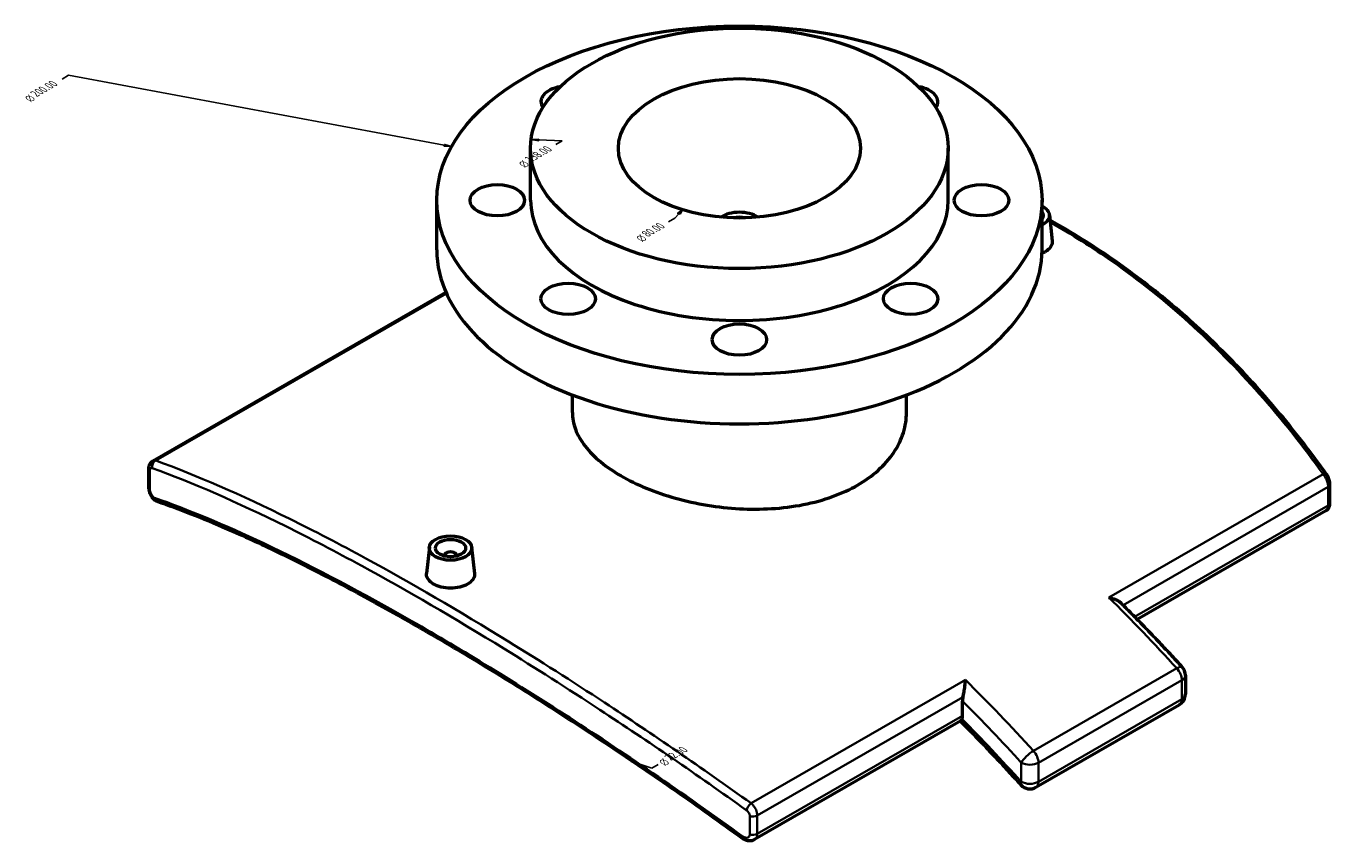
# Model space of a CAD drawing. Header units: millimetres. Extents: x -203 to 1362, y -455 to 1155.
# Tile 8 of 8: x 931 to 1362, y 886 to 1155. Entities that reach past the tile are written whole.
import ezdxf

# ---------------------------------------------------------------- set-up
doc = ezdxf.new("R2010")
doc.units = ezdxf.units.MM
for name, color, linetype, lineweight in [('Dimension (ANSI)', 7, 'Continuous', 25), ('Visible (ANSI)', 7, 'Continuous', 50), ('Visible Narrow (ANSI)', 7, 'Continuous', 35)]:
    doc.layers.add(name, color=color, linetype=linetype, lineweight=lineweight)
doc.styles.add('Note Text (ANSI)', font='tahoma.ttf')
doc.styles.add('Text Style15', font='AIGDT___.TTF')

msp = doc.modelspace()

# ---------------------------------------------------------------- linework, layer by layer
at = {"layer": 'Dimension (ANSI)'}
for p, q in [((944.743, 1138.735), (942.624, 1137.512)), ((1068.937, 1115.598), (944.743, 1138.735)), ((1100.171, 1117.652), (1097.641, 1117.468)), ((1100.135, 1117.364), (1097.641, 1117.468)), ((1097.641, 1117.468), (1100.098, 1117.077)), ((1100.098, 1117.077), (1100.171, 1117.652)), ((1100.135, 1117.364), (1107.942, 1117.039)), ((1107.942, 1117.039), (1105.824, 1115.816)), ((1069.091, 1115.872), (1068.783, 1115.324)), ((1068.783, 1115.324), (1071.316, 1115.155)), ((1068.937, 1115.598), (1071.316, 1115.155)), ((1071.316, 1115.155), (1069.091, 1115.872)), ((1145.156, 1091.556), (1143.037, 1090.333)), ((1146.487, 1092.995), (1145.156, 1091.556)), ((1147.662, 1094.266), (1146.045, 1093.131)), ((1146.045, 1093.131), (1146.928, 1092.86)), ((1146.487, 1092.995), (1147.662, 1094.266)), ((1146.928, 1092.86), (1147.662, 1094.266))]:
    msp.add_line(p, q, dxfattribs=at)
at = {"layer": 'Dimension (ANSI)', "color": 6, "true_color": 0xff00ff}
for p, q in [((1132.868, 911.184), (1130.701, 911.903)), ((1133.117, 911.434), (1130.701, 911.903)), ((1130.701, 911.903), (1132.618, 910.935)), ((1132.618, 910.935), (1133.117, 911.434)), ((1132.868, 911.184), (1137.53, 909.639)), ((1137.53, 909.639), (1139.649, 910.862))]:
    msp.add_line(p, q, dxfattribs=at)
at = {"layer": 'Dimension (ANSI)', "flags": 128}
for points in [[(1100.171, 1117.652), (1097.641, 1117.468), (1100.098, 1117.077), (1100.171, 1117.652)], [(1068.783, 1115.324), (1071.316, 1115.155), (1069.091, 1115.872), (1068.783, 1115.324)], [(1146.928, 1092.86), (1147.662, 1094.266), (1146.045, 1093.131), (1146.928, 1092.86)]]:
    msp.add_lwpolyline(points, dxfattribs=at)
at = {"layer": 'Dimension (ANSI)', "color": 6, "true_color": 0xff00ff, "flags": 128}
msp.add_lwpolyline([(1133.117, 911.434), (1130.701, 911.903), (1132.618, 910.935), (1133.117, 911.434)], dxfattribs=at)
at = {"layer": 'Dimension (ANSI)'}
for points in [[(1100.171, 1117.652), (1097.641, 1117.468), (1100.098, 1117.077), (1100.171, 1117.652)], [(1068.783, 1115.324), (1071.316, 1115.155), (1069.091, 1115.872), (1068.783, 1115.324)], [(1146.928, 1092.86), (1147.662, 1094.266), (1146.045, 1093.131), (1146.928, 1092.86)]]:
    msp.add_solid(points, dxfattribs=at)
at = {"layer": 'Dimension (ANSI)', "color": 6, "true_color": 0xff00ff}
msp.add_solid([(1133.117, 911.434), (1130.701, 911.903), (1132.618, 910.935), (1133.117, 911.434)], dxfattribs=at)
at = {"layer": 'Visible (ANSI)'}
for p, q in [((1097.461, 1097.43), (1097.461, 1114.598)), ((1235.461, 1097.43), (1235.461, 1114.598)), ((1066.461, 1081.079), (1066.461, 1097.43)), ((1266.461, 1081.079), (1266.461, 1097.43)), ((1268.907, 1092.641), (1269.835, 1083.981)), ((972.658, 1011.246), (1069.492, 1067.009)), ((1111.261, 1027.252), (1111.261, 1033.061)), ((1221.661, 1027.252), (1221.661, 1033.061)), ((971.328, 1002.564), (971.328, 1008.645)), ((1361.593, 997.377), (1361.593, 1003.458)), ((1360.263, 994.775), (1297.906, 958.866)), ((1064.015, 982.699), (1063.085, 974.031)), ((1077.988, 982.699), (1078.917, 974.038)), ((1069.001, 979.998), (1069.001, 979.811)), ((1073.001, 979.998), (1073.001, 979.811)), ((1313.827, 940.396), (1313.827, 934.104)), ((1240.177, 926.98), (1240.177, 931.879)), ((1264.447, 903.356), (1311.823, 930.638)), ((1239.608, 925.295), (1171.459, 886.05))]:
    msp.add_line(p, q, dxfattribs=at)
for centre, start, end in [((1309.827, 940.396), 0, 42.31684), ((1309.827, 934.104), 299.93599, 0), ((1262.451, 906.822), 222.03377, 299.93599)]:
    msp.add_arc(centre, 4, start, end, dxfattribs=at)
for centre, major_axis in [((1166.461, 1097.43), (-100, 0)), ((1166.461, 1114.598), (-69, 0)), ((1166.461, 1114.598), (-40, 0)), ((1086.461, 1097.43), (-9, 0)), ((1246.461, 1097.43), (-9, 0)), ((1109.892, 1064.854), (-9, 0)), ((1223.029, 1064.854), (-9, 0)), ((1166.461, 1051.361), (-9, 0)), ((1071.001, 982.45), (-7, 0)), ((1071.001, 982.45), (-5, 0))]:
    msp.add_ellipse(centre, major_axis=major_axis, ratio=0.5758617, dxfattribs=at)
for centre, major_axis, ratio, start_param, end_param in [((1109.892, 1130.005), (-9, 0), 0.5758617, 5.0162279, 6.6665684), ((1223.029, 1130.005), (9, 0), 0.5758617, 5.8998023, 7.5501427), ((1166.461, 1097.43), (-69, 0), 0.5758617, 0, 3.1415927), ((1261.92, 1092.393), (7, 0), 0.5758617, 5.4182048, 7.1481658), ((1166.461, 1088.845), (-8, 0), 0.5758617, 3.8470048, 5.5777731), ((1166.461, 1088.845), (-5.2, 0), 0.5758617, 4.3045744, 5.1202035), ((1261.92, 1092.393), (5, 0), 0.5758617, 5.8511536, 6.715217), ((1166.461, 1081.079), (-100, 0), 0.5758617, 0, 3.1415927), ((1071.001, 979.998), (-2, 0), 0.5758617, 2.9729035, 6.4518745), ((1237.348, 928.609), (-1.996, 3.466), 0.5780931, 3.5760304, 3.9289245)]:
    msp.add_ellipse(centre, major_axis=major_axis, ratio=ratio, start_param=start_param, end_param=end_param, dxfattribs=at)
for points, knots in [([(1360.479, 1006.815), (1358.017, 1010.265), (1355.504, 1013.654), (1350.376, 1020.305), (1347.761, 1023.567), (1342.429, 1029.958), (1339.713, 1033.086), (1334.182, 1039.204), (1331.367, 1042.193), (1325.64, 1048.025), (1322.728, 1050.868), (1316.81, 1056.402), (1313.805, 1059.093), (1307.703, 1064.318), (1304.607, 1066.851), (1298.329, 1071.756), (1295.146, 1074.127), (1288.7, 1078.702), (1285.435, 1080.905), (1278.829, 1085.142), (1275.488, 1087.174), (1271.111, 1089.694), (1270.108, 1090.263), (1269.102, 1090.823)], [0, 0, 0, 0, 1.4210652, 1.4210652, 2.8421305, 2.8421305, 4.2631957, 4.2631957, 5.6842609, 5.6842609, 7.1053262, 7.1053262, 8.5263914, 8.5263914, 9.9474566, 9.9474566, 11.3685219, 11.3685219, 12.7895871, 12.7895871, 14.2106523, 14.2106523, 14.6313309, 14.6313309, 14.6313309, 14.6313309]), ([(1269.835, 1083.981), (1269.846, 1083.885), (1269.851, 1083.79), (1269.852, 1083.114), (1269.653, 1082.494), (1268.845, 1081.357), (1268.235, 1080.84), (1267.53, 1080.434)], [6.52383028, 6.52383028, 6.52383028, 6.52383028, 6.57236936, 6.57236936, 6.87114449, 6.87114449, 7.16991962, 7.16991962, 7.16991962, 7.16991962]), ([(1111.261, 1027.252), (1111.261, 1025.447), (1111.592, 1023.58), (1112.987, 1019.844), (1114.051, 1017.974), (1116.865, 1014.341), (1118.619, 1012.576), (1122.674, 1009.251), (1124.975, 1007.691), (1129.882, 1004.865), (1132.654, 1003.504), (1138.687, 1001.019), (1141.948, 999.897), (1148.748, 997.992), (1152.293, 997.209), (1159.418, 996.039), (1162.999, 995.653), (1169.923, 995.275), (1173.504, 995.27), (1180.629, 995.705), (1184.174, 996.146), (1190.974, 997.482), (1194.235, 998.378), (1200.268, 1000.562), (1203.04, 1001.851), (1207.947, 1004.677), (1210.248, 1006.31), (1214.303, 1009.934), (1216.056, 1011.926), (1218.871, 1016.127), (1219.935, 1018.34), (1221.33, 1022.811), (1221.661, 1025.069), (1221.661, 1027.252)], [4.1639464, 4.1639464, 4.1639464, 4.1639464, 5.2049218, 5.2049218, 6.2458972, 6.2458972, 7.2868727, 7.2868727, 8.3278481, 8.3278481, 9.3688235, 9.3688235, 10.4097989, 10.4097989, 11.4507744, 11.4507744, 12.4917498, 12.4917498, 13.5327364, 13.5327364, 14.573723, 14.573723, 15.6147096, 15.6147096, 16.6556962, 16.6556962, 17.6966828, 17.6966828, 18.7376694, 18.7376694, 19.778656, 19.778656, 20.8196426, 20.8196426, 20.8196426, 20.8196426]), ([(971.328, 1008.645), (971.328, 1008.803), (971.337, 1008.963), (971.376, 1009.294), (971.408, 1009.463), (971.505, 1009.815), (971.572, 1009.998), (971.761, 1010.372), (971.885, 1010.565), (972.213, 1010.933), (972.419, 1011.108), (972.658, 1011.246)], [0, 0, 0, 0, 0.03161923, 0.03161923, 0.06323846, 0.06323846, 0.09485768, 0.09485768, 0.12647691, 0.12647691, 0.15809614, 0.15809614, 0.15809614, 0.15809614]), ([(1361.593, 1003.458), (1361.593, 1003.705), (1361.573, 1003.947), (1361.502, 1004.423), (1361.451, 1004.657), (1361.323, 1005.118), (1361.246, 1005.345), (1361.068, 1005.787), (1360.967, 1006.003), (1360.741, 1006.421), (1360.617, 1006.622), (1360.479, 1006.815)], [0, 0, 0, 0, 0.04956061, 0.04956061, 0.09912122, 0.09912122, 0.14868183, 0.14868183, 0.19824244, 0.19824244, 0.24780305, 0.24780305, 0.24780305, 0.24780305]), ([(974.17, 997.817), (973.874, 997.92), (973.631, 998.058), (973.098, 998.435), (972.847, 998.692), (972.39, 999.256), (972.192, 999.569), (971.849, 1000.23), (971.706, 1000.577), (971.482, 1001.293), (971.4, 1001.66), (971.339, 1002.21), (971.328, 1002.385), (971.328, 1002.564)], [0, 0, 0, 0, 0.04717891, 0.04717891, 0.11970934, 0.11970934, 0.19742666, 0.19742666, 0.27514398, 0.27514398, 0.3528613, 0.3528613, 0.38858661, 0.38858661, 0.38858661, 0.38858661]), ([(1167.497, 886.46), (1163.805, 889.138), (1160.116, 891.786), (1152.749, 897.02), (1149.072, 899.605), (1141.735, 904.71), (1138.075, 907.229), (1130.781, 912.198), (1127.146, 914.647), (1119.909, 919.473), (1116.306, 921.849), (1109.138, 926.524), (1105.573, 928.822), (1098.489, 933.339), (1094.97, 935.558), (1087.982, 939.909), (1084.514, 942.043), (1077.636, 946.222), (1074.225, 948.268), (1067.469, 952.268), (1064.122, 954.222), (1057.499, 958.036), (1054.223, 959.896), (1047.744, 963.517), (1044.543, 965.279), (1038.22, 968.702), (1035.098, 970.363), (1028.94, 973.582), (1025.903, 975.14), (1019.918, 978.15), (1016.97, 979.602), (1011.166, 982.398), (1008.31, 983.742), (1002.694, 986.32), (999.934, 987.554), (993.156, 990.501), (989.199, 992.143), (981.513, 995.173), (977.784, 996.559), (974.17, 997.817)], [0, 0, 0, 0, 1.4079832, 1.4079832, 2.8159665, 2.8159665, 4.2239497, 4.2239497, 5.631933, 5.631933, 7.0399162, 7.0399162, 8.4478995, 8.4478995, 9.8558827, 9.8558827, 11.2638659, 11.2638659, 12.6718492, 12.6718492, 14.0798324, 14.0798324, 15.4878157, 15.4878157, 16.8957989, 16.8957989, 18.3037822, 18.3037822, 19.7117654, 19.7117654, 21.1197487, 21.1197487, 22.5277319, 22.5277319, 23.9357151, 23.9357151, 26.04769, 26.04769, 28.1596649, 28.1596649, 28.1596649, 28.1596649]), ([(1360.263, 994.775), (1360.499, 994.911), (1360.703, 995.083), (1361.031, 995.448), (1361.156, 995.641), (1361.347, 996.016), (1361.414, 996.199), (1361.513, 996.551), (1361.544, 996.72), (1361.585, 997.051), (1361.593, 997.212), (1361.593, 997.372), (1361.593, 997.375), (1361.593, 997.377)], [0.23048906, 0.23048906, 0.23048906, 0.23048906, 0.26165443, 0.26165443, 0.29327395, 0.29327395, 0.32489346, 0.32489346, 0.35651297, 0.35651297, 0.38813248, 0.38813248, 0.38858661, 0.38858661, 0.38858661, 0.38858661]), ([(1076.612, 970.491), (1075.907, 970.086), (1075.015, 969.738), (1073.061, 969.284), (1071.999, 969.178), (1070.007, 969.194), (1068.945, 969.318), (1066.992, 969.796), (1066.1, 970.151), (1064.692, 970.962), (1064.081, 971.472), (1063.271, 972.585), (1063.071, 973.188), (1063.071, 973.845), (1063.076, 973.938), (1063.086, 974.031)], [0, 0, 0, 0, 0.2987751, 0.2987751, 0.5975503, 0.5975503, 0.8962684, 0.8962684, 1.1949866, 1.1949866, 1.4937048, 1.4937048, 1.7924229, 1.7924229, 1.8407092, 1.8407092, 1.8407092, 1.8407092]), ([(1078.916, 974.038), (1078.927, 973.942), (1078.932, 973.847), (1078.933, 973.171), (1078.734, 972.551), (1077.926, 971.414), (1077.316, 970.897), (1076.612, 970.491)], [4.13385707, 4.13385707, 4.13385707, 4.13385707, 4.18239615, 4.18239615, 4.48117128, 4.48117128, 4.77994641, 4.77994641, 4.77994641, 4.77994641]), ([(1288.501, 966.136), (1288.505, 966.135), (1288.509, 966.135), (1289.093, 966.026), (1289.661, 965.876), (1290.699, 965.502), (1291.179, 965.281), (1291.928, 964.825), (1292.224, 964.603), (1292.467, 964.36)], [-0.00126453, -0.00126453, -0.00126453, -0.00126453, 0, 0, 0.17925656, 0.17925656, 0.3501045, 0.3501045, 0.48134203, 0.48134203, 0.48134203, 0.48134203]), ([(1292.467, 964.36), (1293.842, 962.989), (1295.213, 961.609), (1297.947, 958.828), (1299.31, 957.429), (1302.028, 954.61), (1303.383, 953.192), (1306.084, 950.337), (1307.43, 948.9), (1310.114, 946.008), (1311.452, 944.553), (1312.784, 943.089)], [5.061804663, 5.061804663, 5.061804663, 5.061804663, 5.076807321, 5.076807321, 5.091809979, 5.091809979, 5.106812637, 5.106812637, 5.121815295, 5.121815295, 5.136817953, 5.136817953, 5.136817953, 5.136817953]), ([(1240.345, 933.158), (1240.448, 933.57), (1240.543, 934.015), (1240.741, 935.078), (1240.835, 935.7), (1240.967, 936.749), (1241.014, 937.194), (1241.086, 938.05), (1241.111, 938.463), (1241.124, 938.848), (1241.125, 938.851), (1241.125, 938.854)], [0, 0, 0, 0, 0.13670474, 0.13670474, 0.32347494, 0.32347494, 0.46865515, 0.46865515, 0.61897933, 0.61897933, 0.62023348, 0.62023348, 0.62023348, 0.62023348]), ([(1240.345, 933.158), (1240.299, 932.977), (1240.261, 932.789), (1240.195, 932.348), (1240.177, 932.098), (1240.177, 931.879)], [-1.97382162, -1.97382162, -1.97382162, -1.97382162, -1.91633775, -1.91633775, -1.83587621, -1.83587621, -1.83587621, -1.83587621]), ([(1239.515, 925.241), (1240.847, 923.902), (1242.174, 922.554), (1244.846, 919.813), (1246.191, 918.42), (1248.872, 915.615), (1250.208, 914.204), (1252.872, 911.361), (1254.2, 909.93), (1256.846, 907.051), (1258.165, 905.602), (1259.48, 904.144)], [5.068444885, 5.068444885, 5.068444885, 5.068444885, 5.083463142, 5.083463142, 5.098762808, 5.098762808, 5.114062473, 5.114062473, 5.129362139, 5.129362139, 5.144661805, 5.144661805, 5.144661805, 5.144661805]), ([(1239.608, 925.295), (1239.647, 925.317), (1239.69, 925.358), (1239.818, 925.532), (1239.908, 925.708), (1240.002, 925.951)], [0.64060861, 0.64060861, 0.64060861, 0.64060861, 0.71934365, 0.71934365, 0.86273439, 0.86273439, 0.86273439, 0.86273439]), ([(1171.459, 886.05), (1171.178, 885.889), (1170.879, 885.778), (1170.285, 885.648), (1169.99, 885.629), (1169.425, 885.657), (1169.154, 885.704), (1168.637, 885.848), (1168.392, 885.944), (1167.925, 886.174), (1167.705, 886.309), (1167.497, 886.46)], [0.15809613, 0.15809613, 0.15809613, 0.15809613, 0.20419421, 0.20419421, 0.25029229, 0.25029229, 0.29639038, 0.29639038, 0.34248846, 0.34248846, 0.38858654, 0.38858654, 0.38858654, 0.38858654])]:
    msp.add_open_spline(points, degree=3, knots=knots, dxfattribs=at)
msp.add_open_spline([(1267.53, 1080.434), (1267.204, 1080.246), (1266.837, 1080.07), (1266.439, 1079.913)], degree=3, dxfattribs=at)
at = {"layer": 'Visible Narrow (ANSI)'}
for p, q in [((973.597, 1011.343), (1069.648, 1066.656)), ((971.652, 1001.936), (971.652, 1008.016)), ((1359.325, 1006.921), (1288.501, 966.136)), ((1293.221, 963.607), (1361.008, 1002.643)), ((1361.008, 1002.643), (1361.008, 996.562)), ((1361.008, 996.562), (1297.055, 959.735)), ((1310.992, 942.705), (1263.615, 915.423)), ((1241.125, 938.854), (1170.3, 898.069)), ((1265.279, 911.485), (1312.655, 938.767)), ((1312.655, 938.767), (1312.655, 932.476)), ((1172.379, 894.019), (1240.345, 933.158)), ((1312.655, 932.476), (1265.279, 905.194)), ((1240.177, 926.98), (1172.379, 887.938)), ((1259.622, 911.485), (1259.622, 905.194)), ((1265.279, 905.194), (1265.279, 911.485)), ((1169.874, 893.868), (1169.874, 887.787)), ((1172.379, 887.938), (1172.379, 894.019))]:
    msp.add_line(p, q, dxfattribs=at)
for centre, major_axis, ratio, start_param, end_param in [((973.328, 1008.645), (-2, 0), 0.5758617, 0, 0.576937), ((974.071, 1009.53), (0.679, 1.881), 0.8356191, 0.687987, 2.1900266), ((1358.851, 1005.654), (1.628, 1.162), 0.4569117, 0, 0.9751137), ((973.328, 1002.564), (-2, 0), 0.5758617, 0, 0.576937), ((1359.593, 1003.458), (2, 0), 0.5758617, 5.4977871, 6.2831853), ((974.827, 999.706), (-0.657, -1.889), 0.8367171, 5.322876, 6.2831853), ((1359.593, 997.377), (2, 0), 0.5758617, 5.4977871, 6.2831853), ((1190.149, 703.115), (207.098, -359.632), 0.5780931, 1.9336992, 2.0163551), ((1309.827, 940.396), (2.958, 2.693), 0.2896611, 0, 0.9223028), ((1309.827, 940.396), (1.996, -3.466), 0.5780931, 0.7873319, 1.9336992), ((1309.827, 940.396), (4, 0), 0.5758617, 5.4977871, 6.2831853), ((1142.773, 675.833), (-207.098, 359.632), 0.5780931, 5.0752919, 5.1579478), ((1139.944, 674.204), (205.102, -356.166), 0.5780931, 1.9336992, 2.0060061), ((1309.827, 934.104), (1.996, -3.466), 0.5780931, 0, 0.7873319), ((1309.827, 934.104), (4, 0), 0.5758617, 5.4977871, 6.2831853), ((1139.944, 674.204), (-201.609, 350.1), 0.5780931, 5.067448, 5.1418762), ((1262.451, 913.114), (-2.958, -2.693), 0.2896611, 4.0638954, 5.6346918), ((1262.451, 913.114), (-1.996, 3.466), 0.5780931, 3.9289245, 5.0752919), ((1262.451, 913.114), (4, 0), 0.5758617, 3.9269908, 5.4977871), ((1262.451, 906.822), (-2.971, -2.678), 0.2836688, 5.636108, 6.2831853), ((1262.451, 906.822), (-4, 0), 0.5758617, 0.7853982, 2.3561945), ((1262.451, 906.822), (1.996, -3.466), 0.5780931, 0, 0.7873319), ((1169.826, 896.801), (-1.165, -1.626), 0.2330891, 4.0005522, 5.5025918), ((1170.965, 894.833), (2, 0), 0.5758617, 4.135452, 5.4977871), ((1170.965, 888.753), (2, 0), 0.5758617, 4.135452, 5.4977871), ((1168.671, 888.079), (-1.174, -1.619), 0.230117, 5.5046353, 6.2831853)]:
    msp.add_ellipse(centre, major_axis=major_axis, ratio=ratio, start_param=start_param, end_param=end_param, dxfattribs=at)
for points, knots in [([(1269.176, 1090.121), (1276.227, 1086.147), (1283.128, 1081.792), (1298.553, 1070.963), (1306.96, 1064.244), (1331.199, 1042.381), (1346.015, 1025.539), (1359.325, 1006.921)], [-14.4825275, -14.4825275, -14.4825275, -14.4825275, -11.517132, -11.517132, -7.6808245, -7.6808245, 0, 0, 0, 0]), ([(971.652, 1008.016), (971.652, 1008.12), (971.659, 1008.218), (971.694, 1008.452), (971.732, 1008.576), (971.856, 1008.802), (971.951, 1008.885), (972.164, 1008.95), (972.277, 1008.943), (972.396, 1008.9)], [0, 0, 0, 0, 0.0381283, 0.0381283, 0.09913357, 0.09913357, 0.17844043, 0.17844043, 0.24780305, 0.24780305, 0.24780305, 0.24780305]), ([(972.396, 1008.9), (985.665, 1004.093), (1000.441, 997.634), (1024.622, 985.643), (1033.01, 981.267), (1056.569, 968.419), (1072.314, 959.253), (1099.02, 942.802), (1109.628, 936.054), (1136.26, 918.575), (1152.463, 907.478), (1168.732, 895.837)], [0, 0, 0, 0, 7.6808821, 7.6808821, 11.517132, 11.517132, 18.0912102, 18.0912102, 22.2653376, 22.2653376, 28.4213047, 28.4213047, 28.4213047, 28.4213047]), ([(973.597, 1011.343), (973.326, 1011.411), (973.071, 1011.408), (972.782, 1011.309), (972.719, 1011.281), (972.659, 1011.246)], [-0.247803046, -0.247803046, -0.247803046, -0.247803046, -0.178440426, -0.178440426, -0.158096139, -0.158096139, -0.158096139, -0.158096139]), ([(1170.3, 898.069), (1154.015, 909.755), (1137.792, 920.893), (1111.124, 938.429), (1100.5, 945.197), (1073.751, 961.69), (1057.978, 970.875), (1034.369, 983.739), (1025.962, 988.118), (1001.723, 1000.109), (986.907, 1006.558), (973.597, 1011.343)], [-28.4213047, -28.4213047, -28.4213047, -28.4213047, -22.2653376, -22.2653376, -18.0912102, -18.0912102, -11.517132, -11.517132, -7.6808821, -7.6808821, 0, 0, 0, 0]), ([(1359.325, 1006.921), (1359.596, 1006.605), (1359.85, 1006.239), (1360.33, 1005.393), (1360.546, 1004.903), (1360.826, 1004.035), (1360.913, 1003.656), (1360.992, 1003.07), (1361.008, 1002.851), (1361.008, 1002.643)], [-0.24780305, -0.24780305, -0.24780305, -0.24780305, -0.17844043, -0.17844043, -0.09913357, -0.09913357, -0.0381283, -0.0381283, 0, 0, 0, 0]), ([(973.156, 999.074), (973.086, 999.098), (973.014, 999.135), (972.823, 999.26), (972.704, 999.367), (972.435, 999.668), (972.289, 999.881), (971.991, 1000.426), (971.853, 1000.777), (971.691, 1001.408), (971.652, 1001.689), (971.652, 1001.936)], [0, 0, 0, 0, 0.04036336, 0.04036336, 0.10494473, 0.10494473, 0.18890052, 0.18890052, 0.29804305, 0.29804305, 0.38858661, 0.38858661, 0.38858661, 0.38858661]), ([(1167.573, 887.116), (1147.664, 901.539), (1127.825, 915.108), (1099.114, 933.664), (1089.798, 939.505), (1071.965, 950.335), (1063.432, 955.349), (1038.878, 969.273), (1023.52, 977.311), (996.266, 990.178), (984.188, 995.217), (973.156, 999.074)], [0, 0, 0, 0, 7.560002, 7.560002, 11.2742226, 11.2742226, 14.8265248, 14.8265248, 21.7792889, 21.7792889, 28.1596649, 28.1596649, 28.1596649, 28.1596649]), ([(1361.008, 996.562), (1361.008, 996.069), (1360.92, 995.639), (1360.63, 995.073), (1360.462, 994.891), (1360.263, 994.776)], [-0.38858661, -0.38858661, -0.38858661, -0.38858661, -0.29804305, -0.29804305, -0.23048906, -0.23048906, -0.23048906, -0.23048906]), ([(1172.379, 894.019), (1172.379, 894.338), (1172.334, 894.678), (1172.105, 895.577), (1171.855, 896.145), (1171.184, 897.199), (1170.761, 897.683), (1170.3, 898.069)], [-0.24780305, -0.24780305, -0.24780305, -0.24780305, -0.18927536, -0.18927536, -0.09563106, -0.09563106, 0, 0, 0, 0]), ([(1168.732, 895.837), (1168.985, 895.657), (1169.217, 895.426), (1169.586, 894.917), (1169.723, 894.64), (1169.849, 894.196), (1169.874, 894.028), (1169.874, 893.868)], [0, 0, 0, 0, 0.09563106, 0.09563106, 0.18927536, 0.18927536, 0.24780305, 0.24780305, 0.24780305, 0.24780305]), ([(1169.874, 887.787), (1169.874, 887.683), (1169.863, 887.583), (1169.809, 887.338), (1169.75, 887.203), (1169.56, 886.939), (1169.414, 886.826), (1169.014, 886.667), (1168.742, 886.651), (1168.163, 886.771), (1167.855, 886.912), (1167.573, 887.116)], [0, 0, 0, 0, 0.03812887, 0.03812887, 0.09913507, 0.09913507, 0.17844312, 0.17844312, 0.28154359, 0.28154359, 0.38858654, 0.38858654, 0.38858654, 0.38858654]), ([(1171.459, 886.05), (1171.674, 886.174), (1171.858, 886.346), (1172.154, 886.781), (1172.262, 887.047), (1172.36, 887.531), (1172.379, 887.73), (1172.379, 887.938)], [-0.15809613, -0.15809613, -0.15809613, -0.15809613, -0.09913507, -0.09913507, -0.03812887, -0.03812887, 0, 0, 0, 0])]:
    msp.add_open_spline(points, degree=3, knots=knots, dxfattribs=at)

# ---------------------------------------------------------------- texts
at = {"layer": 'Dimension (ANSI)', "char_height": 3.048, "attachment_point": 7, "rotation": 30}
for s, insert, style in [('{\\Q-30.128;\\W0.815;\\H0.816x;200.00}', (934.325, 1131.473), 'Note Text (ANSI)'), ('{\\Q-30.128;\\W0.815;\\H0.816x;n}', (932.378, 1129.777), 'Text Style15'), ('{\\Q-30.128;\\W0.815;\\H0.816x;138.00}', (1097.696, 1109.87), 'Note Text (ANSI)'), ('{\\Q-30.128;\\W0.815;\\H0.816x;n}', (1095.578, 1108.08), 'Text Style15'), ('{\\Q-30.128;\\W0.815;\\H0.816x;80.00}', (1136.307, 1085.195), 'Note Text (ANSI)'), ('{\\Q-30.128;\\W0.815;\\H0.816x;n}', (1134.406, 1083.53), 'Text Style15'), ('{\\Q-30.128;\\W0.815;\\H0.816x;22.00}', (1143.865, 912.048), 'Note Text (ANSI)'), ('{\\Q-30.128;\\W0.815;\\H0.816x;n}', (1141.918, 910.352), 'Text Style15')]:
    msp.add_mtext(s, dxfattribs=dict(at, insert=insert, style=style))

doc.saveas('drawing.dxf')
